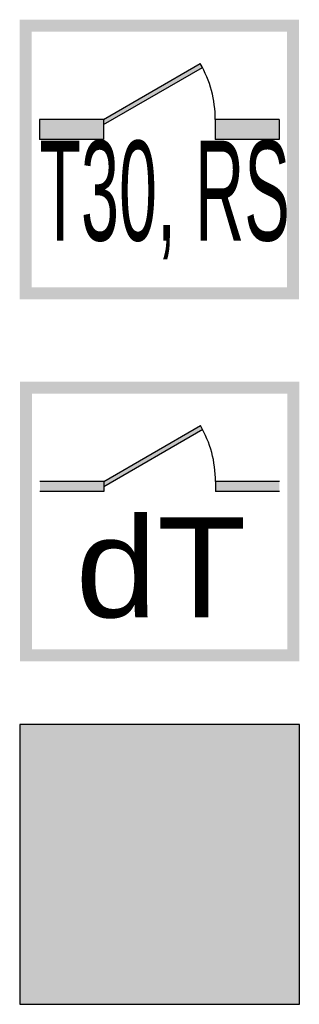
# Model space of a CAD drawing. Header units: metres. Extents: x -10.5 to 26.1, y -9 to 19.2.
# Tile 7 of 22: x -5.35286 to -5.34673, y -4.95691 to -4.93535. Entities that reach past the tile are written whole.
import ezdxf

# ---------------------------------------------------------------- set-up
doc = ezdxf.new("R2010")
doc.units = ezdxf.units.M
doc.linetypes.add('AUSGEZOGEN', pattern=[0])
doc.linetypes.add('LINIE_9', pattern=[0.0003, 0, -0.0003])
doc.layers.add('XR$4$STANDARD', color=7, linetype='Continuous', lineweight=25)
doc.styles.add('ARIAL', font='ARIAL.TTF')

msp = doc.modelspace()

# ---------------------------------------------------------------- hatches: boundary and pattern name
at = {"layer": 'XR$4$STANDARD', "linetype": 'LINIE_9', "lineweight": 140}
h = msp.add_hatch(color=1, dxfattribs=at)
h.paths.add_polyline_path([(-5.346734, -4.935351), (-5.352859, -4.935351), (-5.352859, -4.941476), (-5.346734, -4.941476)])
h.paths.add_polyline_path([(-5.352597, -4.935613), (-5.346997, -4.935613), (-5.346997, -4.941213), (-5.352597, -4.941213)], flags=16)
at = {"layer": 'XR$4$STANDARD', "linetype": 'AUSGEZOGEN', "lineweight": 140}
for points in [[(-5.351022, -4.937538), (-5.351022, -4.937649), (-5.348852, -4.936396), (-5.3489, -4.936313)], [(-5.351022, -4.937976), (-5.351022, -4.937538), (-5.352422, -4.937538), (-5.352422, -4.937976)], [(-5.347172, -4.937976), (-5.347172, -4.937538), (-5.348572, -4.937538), (-5.348572, -4.937976)], [(-5.351017, -4.945465), (-5.351017, -4.945575), (-5.348847, -4.944322), (-5.348895, -4.94424)], [(-5.351017, -4.945683), (-5.351017, -4.945465), (-5.352417, -4.945465), (-5.352417, -4.945683)], [(-5.347167, -4.945683), (-5.347167, -4.945465), (-5.348567, -4.945465), (-5.348567, -4.945683)]]:
    msp.add_hatch(color=0, dxfattribs=at).paths.add_polyline_path(points)
h = msp.add_hatch(color=1, dxfattribs=at)
h.paths.add_polyline_path([(-5.346729, -4.943277), (-5.352854, -4.943277), (-5.352854, -4.949402), (-5.346729, -4.949402)])
h.paths.add_polyline_path([(-5.352592, -4.94354), (-5.346992, -4.94354), (-5.346992, -4.94914), (-5.352592, -4.94914)], flags=16)
at = {"layer": 'XR$4$STANDARD', "linetype": 'AUSGEZOGEN', "lineweight": 25}
h = msp.add_hatch(color=7, dxfattribs=at)
h.paths.add_polyline_path([(-5.346729, -4.95079), (-5.352854, -4.95079), (-5.352854, -4.956915), (-5.346729, -4.956915)])
h.paths.add_polyline_path([(-5.346992, -4.956652), (-5.352592, -4.956652), (-5.352592, -4.951052), (-5.346992, -4.951052)], flags=16)
h = msp.add_hatch(color=1, dxfattribs=at)
h.paths.add_polyline_path([(-5.352592, -4.951052), (-5.352592, -4.956652), (-5.346992, -4.956652), (-5.346992, -4.951052)])
h.paths.add_polyline_path([(-5.348897, -4.956255), (-5.350686, -4.956255), (-5.350687, -4.95314), (-5.350682, -4.953076), (-5.350678, -4.953045), (-5.350666, -4.952982), (-5.350658, -4.952951), (-5.350644, -4.952905), (-5.350986, -4.952708), (-5.350847, -4.952468), (-5.350519, -4.952658), (-5.3505, -4.952633), (-5.350481, -4.952609), (-5.35045, -4.952574), (-5.350417, -4.95254), (-5.350371, -4.952499), (-5.350335, -4.952469), (-5.350284, -4.952433), (-5.350245, -4.952409), (-5.350204, -4.952386), (-5.350134, -4.952354), (-5.350075, -4.952332), (-5.350001, -4.952311), (-5.34994, -4.952298), (-5.349909, -4.952294), (-5.349878, -4.95229), (-5.349878, -4.952221), (-5.349944, -4.95222), (-5.349983, -4.95222), (-5.350014, -4.952219), (-5.350042, -4.952218), (-5.350066, -4.952217), (-5.350088, -4.952215), (-5.350109, -4.952214), (-5.350128, -4.952212), (-5.350146, -4.95221), (-5.350162, -4.952208), (-5.350178, -4.952206), (-5.350192, -4.952204), (-5.350206, -4.952201), (-5.350219, -4.952199), (-5.350232, -4.952196), (-5.350244, -4.952193), (-5.350255, -4.95219), (-5.350265, -4.952187), (-5.350276, -4.952184), (-5.350285, -4.952181), (-5.350294, -4.952178), (-5.350303, -4.952174), (-5.350312, -4.952171), (-5.35032, -4.952167), (-5.350327, -4.952164), (-5.350334, -4.95216), (-5.350341, -4.952156), (-5.350348, -4.952152), (-5.350355, -4.952148), (-5.350361, -4.952144), (-5.350367, -4.95214), (-5.350372, -4.952136), (-5.350378, -4.952132), (-5.350383, -4.952128), (-5.350388, -4.952123), (-5.350393, -4.952119), (-5.350398, -4.952114), (-5.350402, -4.95211), (-5.350406, -4.952105), (-5.350411, -4.9521), (-5.350415, -4.952096), (-5.350418, -4.952091), (-5.350422, -4.952086), (-5.350426, -4.95208), (-5.350429, -4.952075), (-5.350432, -4.95207), (-5.350435, -4.952064), (-5.350438, -4.952058), (-5.350441, -4.952052), (-5.350444, -4.952046), (-5.350447, -4.952039), (-5.35045, -4.952032), (-5.350452, -4.952025), (-5.350455, -4.952018), (-5.350457, -4.95201), (-5.350459, -4.952002), (-5.350461, -4.951994), (-5.350463, -4.951986), (-5.350465, -4.951977), (-5.350466, -4.951968), (-5.350468, -4.951959), (-5.350469, -4.95195), (-5.35047, -4.95194), (-5.35047, -4.95193), (-5.350471, -4.95192), (-5.350471, -4.95191), (-5.350471, -4.9519), (-5.350471, -4.951889), (-5.35047, -4.951878), (-5.35047, -4.951868), (-5.350469, -4.951857), (-5.350468, -4.951846), (-5.350466, -4.951836), (-5.350465, -4.951825), (-5.350463, -4.951814), (-5.350461, -4.951804), (-5.350458, -4.951793), (-5.350456, -4.951783), (-5.350453, -4.951772), (-5.35045, -4.951762), (-5.350447, -4.951753), (-5.350444, -4.951743), (-5.35044, -4.951733), (-5.350436, -4.951724), (-5.350433, -4.951715), (-5.350429, -4.951707), (-5.350425, -4.951698), (-5.350421, -4.95169), (-5.350416, -4.951682), (-5.350412, -4.951675), (-5.350407, -4.951667), (-5.350403, -4.95166), (-5.350398, -4.951652), (-5.350393, -4.951645), (-5.350387, -4.951638), (-5.350382, -4.951631), (-5.350376, -4.951624), (-5.35037, -4.951618), (-5.350364, -4.951611), (-5.350358, -4.951605), (-5.350352, -4.951598), (-5.350345, -4.951592), (-5.350338, -4.951586), (-5.350331, -4.95158), (-5.350324, -4.951574), (-5.350316, -4.951568), (-5.350308, -4.951562), (-5.3503, -4.951556), (-5.350292, -4.951551), (-5.350283, -4.951545), (-5.350274, -4.95154), (-5.350265, -4.951535), (-5.350256, -4.95153), (-5.350246, -4.951524), (-5.350236, -4.95152), (-5.350226, -4.951515), (-5.350215, -4.95151), (-5.350204, -4.951505), (-5.350192, -4.951501), (-5.350181, -4.951497), (-5.350168, -4.951492), (-5.350156, -4.951488), (-5.350143, -4.951484), (-5.35013, -4.951481), (-5.350116, -4.951477), (-5.350102, -4.951474), (-5.350087, -4.95147), (-5.350072, -4.951467), (-5.350056, -4.951464), (-5.35004, -4.951462), (-5.350024, -4.951459), (-5.350007, -4.951457), (-5.34999, -4.951455), (-5.349972, -4.951453), (-5.349953, -4.951452), (-5.349935, -4.95145), (-5.349915, -4.951449), (-5.349895, -4.951449), (-5.349875, -4.951448), (-5.349854, -4.951448), (-5.349833, -4.951448), (-5.349811, -4.951448), (-5.349789, -4.951449), (-5.349766, -4.95145), (-5.349745, -4.951452), (-5.349723, -4.951453), (-5.349702, -4.951455), (-5.349681, -4.951457), (-5.34966, -4.95146), (-5.34964, -4.951462), (-5.34962, -4.951465), (-5.3496, -4.951468), (-5.349581, -4.951472), (-5.349562, -4.951475), (-5.349543, -4.951479), (-5.349524, -4.951484), (-5.349506, -4.951488), (-5.349488, -4.951493), (-5.34947, -4.951497), (-5.349452, -4.951503), (-5.349435, -4.951508), (-5.349418, -4.951513), (-5.349401, -4.951519), (-5.349384, -4.951525), (-5.349368, -4.951532), (-5.349351, -4.951538), (-5.349335, -4.951545), (-5.349319, -4.951552), (-5.349304, -4.951559), (-5.349288, -4.951566), (-5.349273, -4.951574), (-5.349258, -4.951582), (-5.349243, -4.95159), (-5.349228, -4.951598), (-5.349213, -4.951606), (-5.349199, -4.951615), (-5.349185, -4.951624), (-5.34917, -4.951633), (-5.349156, -4.951643), (-5.349142, -4.951652), (-5.349128, -4.951663), (-5.349114, -4.951673), (-5.3491, -4.951684), (-5.349086, -4.951695), (-5.349072, -4.951707), (-5.349058, -4.951719), (-5.349044, -4.951731), (-5.34903, -4.951744), (-5.349016, -4.951757), (-5.349002, -4.95177), (-5.348988, -4.951784), (-5.348974, -4.951798), (-5.348961, -4.951813), (-5.348947, -4.951828), (-5.348933, -4.951843), (-5.348919, -4.951859), (-5.348905, -4.951876), (-5.348892, -4.951892), (-5.348878, -4.951909), (-5.348865, -4.951927), (-5.348851, -4.951945), (-5.348838, -4.951963), (-5.348824, -4.951981), (-5.348811, -4.952001), (-5.348798, -4.95202), (-5.348785, -4.95204), (-5.348772, -4.95206), (-5.34876, -4.952081), (-5.348747, -4.952101), (-5.348735, -4.952122), (-5.348723, -4.952143), (-5.348711, -4.952164), (-5.3487, -4.952186), (-5.348689, -4.952208), (-5.348678, -4.952229), (-5.348667, -4.952251), (-5.348657, -4.952273), (-5.348647, -4.952296), (-5.348637, -4.952318), (-5.348627, -4.952341), (-5.348618, -4.952363), (-5.348609, -4.952386), (-5.3486, -4.952409), (-5.348592, -4.952432), (-5.348584, -4.952456), (-5.348576, -4.952479), (-5.348568, -4.952503), (-5.348561, -4.952526), (-5.348554, -4.95255), (-5.348547, -4.952574), (-5.348541, -4.952598), (-5.348535, -4.952622), (-5.348529, -4.952647), (-5.348524, -4.952671), (-5.348518, -4.952695), (-5.348513, -4.95272), (-5.348509, -4.952744), (-5.348504, -4.952769), (-5.3485, -4.952794), (-5.348497, -4.952819), (-5.348493, -4.952843), (-5.34849, -4.952868), (-5.348487, -4.952894), (-5.348485, -4.952919), (-5.348483, -4.952944), (-5.348481, -4.95297), (-5.348479, -4.952996), (-5.348478, -4.953022), (-5.348477, -4.953049), (-5.348476, -4.953076), (-5.348476, -4.953102), (-5.348476, -4.95313), (-5.348476, -4.953157), (-5.348477, -4.953185), (-5.348478, -4.953212), (-5.348479, -4.953241), (-5.34848, -4.953269), (-5.348482, -4.953298), (-5.348485, -4.953326), (-5.348487, -4.953355), (-5.34849, -4.953385), (-5.348493, -4.953414), (-5.348497, -4.953444), (-5.348501, -4.953474), (-5.348506, -4.953505), (-5.34851, -4.953535), (-5.348515, -4.953566), (-5.348521, -4.953597), (-5.348527, -4.953629), (-5.348533, -4.95366), (-5.34854, -4.953692), (-5.348547, -4.953724), (-5.348554, -4.953757), (-5.348562, -4.953789), (-5.34857, -4.953821), (-5.348579, -4.953853), (-5.348588, -4.953886), (-5.348597, -4.953918), (-5.348606, -4.95395), (-5.348616, -4.953982), (-5.348626, -4.954014), (-5.348637, -4.954046), (-5.348648, -4.954079), (-5.348659, -4.954111), (-5.34867, -4.954143), (-5.348682, -4.954175), (-5.348694, -4.954207), (-5.348707, -4.954238), (-5.34872, -4.95427), (-5.348733, -4.954302), (-5.348747, -4.954334), (-5.348761, -4.954366), (-5.348775, -4.954397), (-5.34879, -4.954429), (-5.348805, -4.954461), (-5.348821, -4.954493), (-5.348837, -4.954526), (-5.348853, -4.954559), (-5.34887, -4.954591), (-5.348888, -4.954624), (-5.348897, -4.954641)], flags=16)
at = {"layer": 'XR$4$STANDARD', "linetype": 'LINIE_9', "lineweight": 25}
h = msp.add_hatch(color=7, dxfattribs=at)
h.paths.add_polyline_path([(-5.349878, -4.95229), (-5.349894, -4.952292), (-5.349909, -4.952294), (-5.349924, -4.952296), (-5.34994, -4.952298), (-5.349955, -4.952301), (-5.34997, -4.952304), (-5.349985, -4.952307), (-5.350001, -4.952311), (-5.350016, -4.952314), (-5.350031, -4.952318), (-5.350046, -4.952323), (-5.35006, -4.952327), (-5.350075, -4.952332), (-5.35009, -4.952337), (-5.350105, -4.952342), (-5.350119, -4.952348), (-5.350134, -4.952354), (-5.350148, -4.95236), (-5.350162, -4.952366), (-5.350176, -4.952373), (-5.35019, -4.952379), (-5.350204, -4.952386), (-5.350218, -4.952394), (-5.350231, -4.952401), (-5.350245, -4.952409), (-5.350258, -4.952417), (-5.350271, -4.952425), (-5.350284, -4.952433), (-5.350297, -4.952442), (-5.35031, -4.952451), (-5.350323, -4.95246), (-5.350335, -4.952469), (-5.350347, -4.952479), (-5.35036, -4.952489), (-5.350371, -4.952499), (-5.350383, -4.952509), (-5.350395, -4.952519), (-5.350406, -4.95253), (-5.350417, -4.95254), (-5.350428, -4.952551), (-5.350439, -4.952562), (-5.35045, -4.952574), (-5.35046, -4.952585), (-5.350471, -4.952597), (-5.350481, -4.952609), (-5.350491, -4.952621), (-5.3505, -4.952633), (-5.35051, -4.952645), (-5.350519, -4.952658), (-5.350847, -4.952468), (-5.350986, -4.952708), (-5.350644, -4.952905), (-5.350649, -4.95292), (-5.350654, -4.952935), (-5.350658, -4.952951), (-5.350662, -4.952966), (-5.350666, -4.952982), (-5.350669, -4.952997), (-5.350672, -4.953013), (-5.350675, -4.953029), (-5.350678, -4.953045), (-5.35068, -4.95306), (-5.350682, -4.953076), (-5.350684, -4.953092), (-5.350685, -4.953108), (-5.350686, -4.953124), (-5.350687, -4.95314), (-5.350688, -4.953156), (-5.350688, -4.953172), (-5.350688, -4.953188), (-5.350688, -4.953204), (-5.350688, -4.95322), (-5.350687, -4.953236), (-5.350686, -4.956255), (-5.348897, -4.956255), (-5.348897, -4.954641), (-5.348888, -4.954624), (-5.34887, -4.954591), (-5.348853, -4.954559), (-5.348837, -4.954526), (-5.348821, -4.954493), (-5.348805, -4.954461), (-5.34879, -4.954429), (-5.348775, -4.954397), (-5.348761, -4.954366), (-5.348747, -4.954334), (-5.348733, -4.954302), (-5.34872, -4.95427), (-5.348707, -4.954238), (-5.348694, -4.954207), (-5.348682, -4.954175), (-5.34867, -4.954143), (-5.348659, -4.954111), (-5.348648, -4.954079), (-5.348637, -4.954046), (-5.348626, -4.954014), (-5.348616, -4.953982), (-5.348606, -4.95395), (-5.348597, -4.953918), (-5.348588, -4.953886), (-5.348579, -4.953853), (-5.34857, -4.953821), (-5.348562, -4.953789), (-5.348554, -4.953757), (-5.348547, -4.953724), (-5.34854, -4.953692), (-5.348533, -4.95366), (-5.348527, -4.953629), (-5.348521, -4.953597), (-5.348515, -4.953566), (-5.34851, -4.953535), (-5.348506, -4.953505), (-5.348501, -4.953474), (-5.348497, -4.953444), (-5.348493, -4.953414), (-5.34849, -4.953385), (-5.348487, -4.953355), (-5.348485, -4.953326), (-5.348482, -4.953298), (-5.34848, -4.953269), (-5.348479, -4.953241), (-5.348478, -4.953212), (-5.348477, -4.953185), (-5.348476, -4.953157), (-5.348476, -4.95313), (-5.348476, -4.953102), (-5.348476, -4.953076), (-5.348477, -4.953049), (-5.348478, -4.953022), (-5.348479, -4.952996), (-5.348481, -4.95297), (-5.348483, -4.952944), (-5.348485, -4.952919), (-5.348487, -4.952894), (-5.34849, -4.952868), (-5.348493, -4.952843), (-5.348497, -4.952819), (-5.3485, -4.952794), (-5.348504, -4.952769), (-5.348509, -4.952744), (-5.348513, -4.95272), (-5.348518, -4.952695), (-5.348524, -4.952671), (-5.348529, -4.952647), (-5.348535, -4.952622), (-5.348541, -4.952598), (-5.348547, -4.952574), (-5.348554, -4.95255), (-5.348561, -4.952526), (-5.348568, -4.952503), (-5.348576, -4.952479), (-5.348584, -4.952456), (-5.348592, -4.952432), (-5.3486, -4.952409), (-5.348609, -4.952386), (-5.348618, -4.952363), (-5.348627, -4.952341), (-5.348637, -4.952318), (-5.348647, -4.952296), (-5.348657, -4.952273), (-5.348667, -4.952251), (-5.348678, -4.952229), (-5.348689, -4.952208), (-5.3487, -4.952186), (-5.348711, -4.952164), (-5.348723, -4.952143), (-5.348735, -4.952122), (-5.348747, -4.952101), (-5.34876, -4.952081), (-5.348772, -4.95206), (-5.348785, -4.95204), (-5.348798, -4.95202), (-5.348811, -4.952001), (-5.348824, -4.951981), (-5.348838, -4.951963), (-5.348851, -4.951945), (-5.348865, -4.951927), (-5.348878, -4.951909), (-5.348892, -4.951892), (-5.348905, -4.951876), (-5.348919, -4.951859), (-5.348933, -4.951843), (-5.348947, -4.951828), (-5.348961, -4.951813), (-5.348974, -4.951798), (-5.348988, -4.951784), (-5.349002, -4.95177), (-5.349016, -4.951757), (-5.34903, -4.951744), (-5.349044, -4.951731), (-5.349058, -4.951719), (-5.349072, -4.951707), (-5.349086, -4.951695), (-5.3491, -4.951684), (-5.349114, -4.951673), (-5.349128, -4.951663), (-5.349142, -4.951652), (-5.349156, -4.951643), (-5.34917, -4.951633), (-5.349185, -4.951624), (-5.349199, -4.951615), (-5.349213, -4.951606), (-5.349228, -4.951598), (-5.349243, -4.95159), (-5.349258, -4.951582), (-5.349273, -4.951574), (-5.349288, -4.951566), (-5.349304, -4.951559), (-5.349319, -4.951552), (-5.349335, -4.951545), (-5.349351, -4.951538), (-5.349368, -4.951532), (-5.349384, -4.951525), (-5.349401, -4.951519), (-5.349418, -4.951513), (-5.349435, -4.951508), (-5.349452, -4.951503), (-5.34947, -4.951497), (-5.349488, -4.951493), (-5.349506, -4.951488), (-5.349524, -4.951484), (-5.349543, -4.951479), (-5.349562, -4.951475), (-5.349581, -4.951472), (-5.3496, -4.951468), (-5.34962, -4.951465), (-5.34964, -4.951462), (-5.34966, -4.95146), (-5.349681, -4.951457), (-5.349702, -4.951455), (-5.349723, -4.951453), (-5.349745, -4.951452), (-5.349766, -4.95145), (-5.349789, -4.951449), (-5.349811, -4.951448), (-5.349833, -4.951448), (-5.349854, -4.951448), (-5.349875, -4.951448), (-5.349895, -4.951449), (-5.349915, -4.951449), (-5.349935, -4.95145), (-5.349953, -4.951452), (-5.349972, -4.951453), (-5.34999, -4.951455), (-5.350007, -4.951457), (-5.350024, -4.951459), (-5.35004, -4.951462), (-5.350056, -4.951464), (-5.350072, -4.951467), (-5.350087, -4.95147), (-5.350102, -4.951474), (-5.350116, -4.951477), (-5.35013, -4.951481), (-5.350143, -4.951484), (-5.350156, -4.951488), (-5.350168, -4.951492), (-5.350181, -4.951497), (-5.350192, -4.951501), (-5.350204, -4.951505), (-5.350215, -4.95151), (-5.350226, -4.951515), (-5.350236, -4.95152), (-5.350246, -4.951524), (-5.350256, -4.95153), (-5.350265, -4.951535), (-5.350274, -4.95154), (-5.350283, -4.951545), (-5.350292, -4.951551), (-5.3503, -4.951556), (-5.350308, -4.951562), (-5.350316, -4.951568), (-5.350324, -4.951574), (-5.350331, -4.95158), (-5.350338, -4.951586), (-5.350345, -4.951592), (-5.350352, -4.951598), (-5.350358, -4.951605), (-5.350364, -4.951611), (-5.35037, -4.951618), (-5.350376, -4.951624), (-5.350382, -4.951631), (-5.350387, -4.951638), (-5.350393, -4.951645), (-5.350398, -4.951652), (-5.350403, -4.95166), (-5.350407, -4.951667), (-5.350412, -4.951675), (-5.350416, -4.951682), (-5.350421, -4.95169), (-5.350425, -4.951698), (-5.350429, -4.951707), (-5.350433, -4.951715), (-5.350436, -4.951724), (-5.35044, -4.951733), (-5.350444, -4.951743), (-5.350447, -4.951753), (-5.35045, -4.951762), (-5.350453, -4.951772), (-5.350456, -4.951783), (-5.350458, -4.951793), (-5.350461, -4.951804), (-5.350463, -4.951814), (-5.350465, -4.951825), (-5.350466, -4.951836), (-5.350468, -4.951846), (-5.350469, -4.951857), (-5.35047, -4.951868), (-5.35047, -4.951878), (-5.350471, -4.951889), (-5.350471, -4.9519), (-5.350471, -4.95191), (-5.350471, -4.95192), (-5.35047, -4.95193), (-5.35047, -4.95194), (-5.350469, -4.95195), (-5.350468, -4.951959), (-5.350466, -4.951968), (-5.350465, -4.951977), (-5.350463, -4.951986), (-5.350461, -4.951994), (-5.350459, -4.952002), (-5.350457, -4.95201), (-5.350455, -4.952018), (-5.350452, -4.952025), (-5.35045, -4.952032), (-5.350447, -4.952039), (-5.350444, -4.952046), (-5.350441, -4.952052), (-5.350438, -4.952058), (-5.350435, -4.952064), (-5.350432, -4.95207), (-5.350429, -4.952075), (-5.350426, -4.95208), (-5.350422, -4.952086), (-5.350418, -4.952091), (-5.350415, -4.952096), (-5.350411, -4.9521), (-5.350406, -4.952105), (-5.350402, -4.95211), (-5.350398, -4.952114), (-5.350393, -4.952119), (-5.350388, -4.952123), (-5.350383, -4.952128), (-5.350378, -4.952132), (-5.350372, -4.952136), (-5.350367, -4.95214), (-5.350361, -4.952144), (-5.350355, -4.952148), (-5.350348, -4.952152), (-5.350341, -4.952156), (-5.350334, -4.95216), (-5.350327, -4.952164), (-5.35032, -4.952167), (-5.350312, -4.952171), (-5.350303, -4.952174), (-5.350294, -4.952178), (-5.350285, -4.952181), (-5.350276, -4.952184), (-5.350265, -4.952187), (-5.350255, -4.95219), (-5.350244, -4.952193), (-5.350232, -4.952196), (-5.350219, -4.952199), (-5.350206, -4.952201), (-5.350192, -4.952204), (-5.350178, -4.952206), (-5.350162, -4.952208), (-5.350146, -4.95221), (-5.350128, -4.952212), (-5.350109, -4.952214), (-5.350088, -4.952215), (-5.350066, -4.952217), (-5.350042, -4.952218), (-5.350014, -4.952219), (-5.349983, -4.95222), (-5.349944, -4.95222), (-5.349878, -4.952221)])
h.paths.add_polyline_path([(-5.349095, -4.955796), (-5.350486, -4.955796), (-5.350486, -4.955691), (-5.349095, -4.955691)], flags=16)
h.paths.add_polyline_path([(-5.349103, -4.954726), (-5.349111, -4.954739), (-5.34912, -4.954753), (-5.349128, -4.954767), (-5.349136, -4.954781), (-5.349145, -4.954795), (-5.349154, -4.954808), (-5.349162, -4.954822), (-5.349171, -4.954836), (-5.34918, -4.95485), (-5.349189, -4.954864), (-5.349198, -4.954878), (-5.349207, -4.954892), (-5.349216, -4.954906), (-5.349225, -4.954919), (-5.349235, -4.954933), (-5.349244, -4.954947), (-5.349253, -4.954961), (-5.349263, -4.954975), (-5.349273, -4.95499), (-5.349283, -4.955004), (-5.349293, -4.955019), (-5.349304, -4.955034), (-5.349315, -4.955049), (-5.349326, -4.955065), (-5.349337, -4.955081), (-5.349349, -4.955097), (-5.349361, -4.955114), (-5.349373, -4.955131), (-5.349386, -4.955148), (-5.349399, -4.955166), (-5.349413, -4.955185), (-5.349428, -4.955204), (-5.349443, -4.955225), (-5.349459, -4.955246), (-5.349477, -4.955269), (-5.349496, -4.955294), (-5.349517, -4.955322), (-5.349542, -4.955355), (-5.349577, -4.9554), (-5.349581, -4.955406), (-5.349483, -4.955504), (-5.349446, -4.955456), (-5.349423, -4.955426), (-5.349404, -4.955401), (-5.349387, -4.955379), (-5.349372, -4.955359), (-5.349357, -4.95534), (-5.349344, -4.955322), (-5.349331, -4.955305), (-5.349319, -4.955288), (-5.349307, -4.955273), (-5.349295, -4.955257), (-5.349284, -4.955242), (-5.349274, -4.955228), (-5.349263, -4.955214), (-5.349253, -4.9552), (-5.349243, -4.955186), (-5.349233, -4.955172), (-5.349223, -4.955158), (-5.349214, -4.955145), (-5.349204, -4.955131), (-5.349194, -4.955117), (-5.349185, -4.955104), (-5.349175, -4.95509), (-5.349166, -4.955077), (-5.349157, -4.955063), (-5.349148, -4.95505), (-5.349139, -4.955036), (-5.34913, -4.955023), (-5.349121, -4.95501), (-5.349112, -4.954997), (-5.349104, -4.954984), (-5.349095, -4.954971), (-5.349095, -4.955552), (-5.350486, -4.955552), (-5.350486, -4.953115), (-5.350484, -4.953103), (-5.350483, -4.95309), (-5.350481, -4.953078), (-5.350479, -4.953066), (-5.350477, -4.953054), (-5.350475, -4.953042), (-5.350472, -4.95303), (-5.350469, -4.953019), (-5.350467, -4.953007), (-5.350463, -4.952995), (-5.35046, -4.952983), (-5.350456, -4.952972), (-5.350453, -4.95296), (-5.350449, -4.952948), (-5.350444, -4.952937), (-5.35044, -4.952926), (-5.350435, -4.952914), (-5.350431, -4.952903), (-5.350426, -4.952892), (-5.35042, -4.952881), (-5.350415, -4.95287), (-5.35041, -4.952859), (-5.350404, -4.952848), (-5.350398, -4.952838), (-5.350392, -4.952827), (-5.350385, -4.952817), (-5.350379, -4.952806), (-5.350372, -4.952796), (-5.350365, -4.952786), (-5.350358, -4.952776), (-5.350351, -4.952766), (-5.350344, -4.952757), (-5.350336, -4.952747), (-5.350329, -4.952738), (-5.350321, -4.952728), (-5.350313, -4.952719), (-5.350305, -4.95271), (-5.350296, -4.952701), (-5.350288, -4.952692), (-5.350279, -4.952684), (-5.35027, -4.952675), (-5.350261, -4.952667), (-5.350252, -4.952659), (-5.350243, -4.952651), (-5.350234, -4.952643), (-5.350224, -4.952635), (-5.350214, -4.952628), (-5.350205, -4.952621), (-5.350195, -4.952614), (-5.350185, -4.952607), (-5.350175, -4.9526), (-5.350164, -4.952593), (-5.350154, -4.952587), (-5.350144, -4.952581), (-5.350133, -4.952574), (-5.350122, -4.952569), (-5.350112, -4.952563), (-5.350101, -4.952557), (-5.35009, -4.952552), (-5.350079, -4.952547), (-5.350067, -4.952542), (-5.350056, -4.952537), (-5.350045, -4.952533), (-5.350033, -4.952529), (-5.350022, -4.952524), (-5.35001, -4.95252), (-5.349999, -4.952517), (-5.349987, -4.952513), (-5.349975, -4.95251), (-5.349964, -4.952507), (-5.349952, -4.952504), (-5.34994, -4.952501), (-5.349928, -4.952499), (-5.349916, -4.952496), (-5.349904, -4.952494), (-5.349892, -4.952493), (-5.34988, -4.952491), (-5.349868, -4.95249), (-5.349856, -4.952488), (-5.349843, -4.952487), (-5.349831, -4.952486), (-5.349819, -4.952486), (-5.349807, -4.952486), (-5.349795, -4.952485), (-5.349782, -4.952485), (-5.34977, -4.952486), (-5.349758, -4.952486), (-5.349746, -4.952487), (-5.349734, -4.952488), (-5.349722, -4.952489), (-5.349709, -4.95249), (-5.349697, -4.952492), (-5.349685, -4.952494), (-5.349673, -4.952496), (-5.349661, -4.952498), (-5.349649, -4.9525), (-5.349637, -4.952503), (-5.349626, -4.952506), (-5.349614, -4.952509), (-5.349602, -4.952512), (-5.34959, -4.952515), (-5.349579, -4.952519), (-5.349567, -4.952523), (-5.349556, -4.952527), (-5.349544, -4.952531), (-5.349533, -4.952535), (-5.349521, -4.95254), (-5.34951, -4.952545), (-5.349499, -4.95255), (-5.349488, -4.952555), (-5.349477, -4.952561), (-5.349466, -4.952566), (-5.349456, -4.952572), (-5.349445, -4.952578), (-5.349434, -4.952584), (-5.349424, -4.95259), (-5.349414, -4.952597), (-5.349404, -4.952604), (-5.349394, -4.952611), (-5.349384, -4.952618), (-5.349374, -4.952625), (-5.349364, -4.952632), (-5.349355, -4.95264), (-5.349345, -4.952648), (-5.349336, -4.952655), (-5.349327, -4.952663), (-5.349318, -4.952672), (-5.349309, -4.95268), (-5.3493, -4.952689), (-5.349291, -4.952697), (-5.349283, -4.952706), (-5.349275, -4.952715), (-5.349267, -4.952724), (-5.349259, -4.952733), (-5.349251, -4.952743), (-5.349243, -4.952752), (-5.349236, -4.952762), (-5.349229, -4.952772), (-5.349222, -4.952782), (-5.349215, -4.952792), (-5.349208, -4.952802), (-5.349201, -4.952812), (-5.349195, -4.952823), (-5.349189, -4.952833), (-5.349183, -4.952844), (-5.349177, -4.952854), (-5.349171, -4.952865), (-5.349166, -4.952876), (-5.349161, -4.952887), (-5.349156, -4.952898), (-5.349151, -4.952909), (-5.349146, -4.952921), (-5.349141, -4.952932), (-5.349137, -4.952943), (-5.349133, -4.952955), (-5.349129, -4.952967), (-5.349126, -4.952978), (-5.349122, -4.95299), (-5.349119, -4.953002), (-5.349116, -4.953013), (-5.349113, -4.953025), (-5.34911, -4.953037), (-5.349108, -4.953049), (-5.349106, -4.953061), (-5.349104, -4.953073), (-5.349102, -4.953085), (-5.3491, -4.953097), (-5.349099, -4.953109), (-5.349098, -4.953122), (-5.349097, -4.953134), (-5.349096, -4.953146), (-5.349095, -4.953158), (-5.349095, -4.95317), (-5.349095, -4.953182), (-5.349095, -4.954712)], flags=16)
h.paths.add_polyline_path([(-5.349878, -4.952002), (-5.349878, -4.952084), (-5.349932, -4.952084), (-5.349965, -4.952083), (-5.349992, -4.952083), (-5.350016, -4.952082), (-5.350037, -4.952081), (-5.350057, -4.95208), (-5.350076, -4.952079), (-5.350094, -4.952078), (-5.350111, -4.952076), (-5.350127, -4.952074), (-5.350143, -4.952072), (-5.350157, -4.95207), (-5.35017, -4.952068), (-5.350181, -4.952066), (-5.350191, -4.952064), (-5.350201, -4.952062), (-5.35021, -4.95206), (-5.350219, -4.952058), (-5.350227, -4.952056), (-5.350234, -4.952053), (-5.350242, -4.952051), (-5.350249, -4.952048), (-5.350255, -4.952046), (-5.35026, -4.952043), (-5.350265, -4.952041), (-5.35027, -4.952039), (-5.350274, -4.952037), (-5.350278, -4.952034), (-5.350282, -4.952032), (-5.350286, -4.95203), (-5.350289, -4.952027), (-5.350292, -4.952025), (-5.350295, -4.952023), (-5.350297, -4.95202), (-5.3503, -4.952018), (-5.350302, -4.952016), (-5.350304, -4.952014), (-5.350306, -4.952012), (-5.350307, -4.95201), (-5.350309, -4.952008), (-5.350311, -4.952005), (-5.350312, -4.952003), (-5.350314, -4.952), (-5.350316, -4.951997), (-5.350317, -4.951994), (-5.350319, -4.95199), (-5.35032, -4.951987), (-5.350322, -4.951982), (-5.350323, -4.951978), (-5.350325, -4.951974), (-5.350326, -4.951969), (-5.350327, -4.951964), (-5.350329, -4.951959), (-5.35033, -4.951953), (-5.350331, -4.951947), (-5.350332, -4.95194), (-5.350332, -4.951933), (-5.350333, -4.951926), (-5.350333, -4.951919), (-5.350334, -4.951911), (-5.350334, -4.951903), (-5.350334, -4.951896), (-5.350333, -4.951888), (-5.350333, -4.95188), (-5.350332, -4.951872), (-5.350331, -4.951863), (-5.35033, -4.951855), (-5.350329, -4.951847), (-5.350328, -4.951839), (-5.350326, -4.951831), (-5.350324, -4.951823), (-5.350323, -4.951816), (-5.350321, -4.951808), (-5.350318, -4.951801), (-5.350316, -4.951793), (-5.350313, -4.951786), (-5.350311, -4.951779), (-5.350308, -4.951773), (-5.350305, -4.951767), (-5.350303, -4.951761), (-5.3503, -4.951755), (-5.350297, -4.951749), (-5.350294, -4.951744), (-5.35029, -4.951739), (-5.350287, -4.951734), (-5.350284, -4.951729), (-5.350281, -4.951724), (-5.350277, -4.95172), (-5.350273, -4.951715), (-5.350269, -4.95171), (-5.350265, -4.951706), (-5.350261, -4.951701), (-5.350256, -4.951697), (-5.350251, -4.951692), (-5.350247, -4.951688), (-5.350242, -4.951684), (-5.350236, -4.95168), (-5.350231, -4.951675), (-5.350225, -4.951671), (-5.350219, -4.951667), (-5.350213, -4.951663), (-5.350206, -4.951659), (-5.350199, -4.951655), (-5.350192, -4.951651), (-5.350185, -4.951647), (-5.350177, -4.951643), (-5.350169, -4.95164), (-5.350161, -4.951636), (-5.350152, -4.951632), (-5.350143, -4.951629), (-5.350134, -4.951626), (-5.350124, -4.951622), (-5.350114, -4.951619), (-5.350103, -4.951616), (-5.350092, -4.951613), (-5.350081, -4.95161), (-5.350069, -4.951607), (-5.350057, -4.951604), (-5.350044, -4.951602), (-5.350031, -4.951599), (-5.350018, -4.951597), (-5.350004, -4.951595), (-5.349989, -4.951593), (-5.349974, -4.951591), (-5.349959, -4.95159), (-5.349942, -4.951588), (-5.349926, -4.951587), (-5.349909, -4.951586), (-5.349892, -4.951586), (-5.349875, -4.951585), (-5.349857, -4.951585), (-5.349839, -4.951585), (-5.349821, -4.951585), (-5.349802, -4.951586), (-5.349782, -4.951587), (-5.349763, -4.951588), (-5.349743, -4.951589), (-5.349724, -4.951591), (-5.349706, -4.951593), (-5.349687, -4.951595), (-5.349669, -4.951597), (-5.349652, -4.951599), (-5.349635, -4.951602), (-5.349618, -4.951605), (-5.349601, -4.951608), (-5.349584, -4.951611), (-5.349568, -4.951614), (-5.349552, -4.951618), (-5.349537, -4.951622), (-5.349521, -4.951626), (-5.349506, -4.95163), (-5.349491, -4.951634), (-5.349476, -4.951639), (-5.349461, -4.951644), (-5.349447, -4.951649), (-5.349432, -4.951654), (-5.349418, -4.951659), (-5.349404, -4.951665), (-5.34939, -4.95167), (-5.349377, -4.951676), (-5.349363, -4.951682), (-5.34935, -4.951689), (-5.349337, -4.951695), (-5.349324, -4.951702), (-5.349312, -4.951708), (-5.349299, -4.951715), (-5.349287, -4.951722), (-5.349275, -4.95173), (-5.349262, -4.951737), (-5.34925, -4.951745), (-5.349238, -4.951753), (-5.349226, -4.951761), (-5.349214, -4.95177), (-5.349202, -4.951779), (-5.34919, -4.951788), (-5.349178, -4.951798), (-5.349166, -4.951807), (-5.349154, -4.951817), (-5.349142, -4.951828), (-5.34913, -4.951838), (-5.349118, -4.951849), (-5.349106, -4.951861), (-5.349094, -4.951873), (-5.349082, -4.951885), (-5.34907, -4.951897), (-5.349058, -4.95191), (-5.349046, -4.951923), (-5.349034, -4.951936), (-5.349022, -4.95195), (-5.34901, -4.951965), (-5.348998, -4.951979), (-5.348986, -4.951994), (-5.348974, -4.95201), (-5.348962, -4.952025), (-5.34895, -4.952041), (-5.348939, -4.952057), (-5.348927, -4.952074), (-5.348916, -4.952091), (-5.348904, -4.952108), (-5.348893, -4.952126), (-5.348881, -4.952144), (-5.34887, -4.952162), (-5.34886, -4.952181), (-5.348849, -4.952199), (-5.348839, -4.952218), (-5.348828, -4.952237), (-5.348818, -4.952256), (-5.348809, -4.952275), (-5.348799, -4.952294), (-5.34879, -4.952313), (-5.348781, -4.952333), (-5.348772, -4.952353), (-5.348763, -4.952372), (-5.348755, -4.952392), (-5.348746, -4.952412), (-5.348738, -4.952433), (-5.348731, -4.952453), (-5.348723, -4.952473), (-5.348716, -4.952494), (-5.348709, -4.952515), (-5.348702, -4.952536), (-5.348695, -4.952556), (-5.348689, -4.952577), (-5.348683, -4.952599), (-5.348677, -4.95262), (-5.348672, -4.952641), (-5.348666, -4.952662), (-5.348661, -4.952684), (-5.348656, -4.952705), (-5.348652, -4.952727), (-5.348648, -4.952748), (-5.348644, -4.95277), (-5.34864, -4.952792), (-5.348636, -4.952813), (-5.348633, -4.952835), (-5.34863, -4.952857), (-5.348627, -4.95288), (-5.348625, -4.952902), (-5.348622, -4.952925), (-5.34862, -4.952947), (-5.348618, -4.95297), (-5.348617, -4.952993), (-5.348616, -4.953016), (-5.348615, -4.95304), (-5.348614, -4.953063), (-5.348613, -4.953087), (-5.348613, -4.953111), (-5.348613, -4.953135), (-5.348613, -4.953159), (-5.348614, -4.953184), (-5.348615, -4.953208), (-5.348616, -4.953233), (-5.348617, -4.953259), (-5.348619, -4.953284), (-5.348621, -4.95331), (-5.348623, -4.953336), (-5.348626, -4.953362), (-5.348629, -4.953388), (-5.348632, -4.953415), (-5.348635, -4.953441), (-5.348639, -4.953468), (-5.348643, -4.953496), (-5.348647, -4.953523), (-5.348652, -4.953551), (-5.348657, -4.953578), (-5.348662, -4.953607), (-5.348668, -4.953635), (-5.348674, -4.953663), (-5.34868, -4.953692), (-5.348687, -4.953721), (-5.348694, -4.95375), (-5.348701, -4.953779), (-5.348709, -4.953808), (-5.348717, -4.953837), (-5.348725, -4.953867), (-5.348733, -4.953896), (-5.348742, -4.953925), (-5.348751, -4.953955), (-5.34876, -4.953984), (-5.34877, -4.954012), (-5.34878, -4.954041), (-5.348789, -4.954069), (-5.3488, -4.954097), (-5.34881, -4.954125), (-5.348821, -4.954153), (-5.348832, -4.954181), (-5.348843, -4.954209), (-5.348855, -4.954237), (-5.348867, -4.954266), (-5.348879, -4.954295), (-5.348893, -4.954325), (-5.348897, -4.954334), (-5.348898, -4.953119), (-5.348899, -4.953104), (-5.348901, -4.953088), (-5.348902, -4.953073), (-5.348904, -4.953057), (-5.348907, -4.953042), (-5.348909, -4.953026), (-5.348912, -4.953011), (-5.348915, -4.952995), (-5.348919, -4.95298), (-5.348923, -4.952965), (-5.348926, -4.95295), (-5.348931, -4.952934), (-5.348935, -4.952919), (-5.34894, -4.952904), (-5.348945, -4.95289), (-5.34895, -4.952875), (-5.348956, -4.95286), (-5.348961, -4.952846), (-5.348967, -4.952831), (-5.348974, -4.952817), (-5.34898, -4.952802), (-5.348987, -4.952788), (-5.348994, -4.952774), (-5.349001, -4.95276), (-5.349009, -4.952747), (-5.349016, -4.952733), (-5.349024, -4.952719), (-5.349033, -4.952706), (-5.349041, -4.952693), (-5.34905, -4.95268), (-5.349059, -4.952667), (-5.349068, -4.952654), (-5.349077, -4.952642), (-5.349087, -4.952629), (-5.349097, -4.952617), (-5.349107, -4.952605), (-5.349117, -4.952593), (-5.349127, -4.952581), (-5.349138, -4.95257), (-5.349149, -4.952558), (-5.34916, -4.952547), (-5.349171, -4.952536), (-5.349182, -4.952525), (-5.349194, -4.952515), (-5.349206, -4.952505), (-5.349218, -4.952494), (-5.34923, -4.952484), (-5.349242, -4.952475), (-5.349254, -4.952465), (-5.349267, -4.952456), (-5.34928, -4.952447), (-5.349293, -4.952438), (-5.349306, -4.952429), (-5.349319, -4.952421), (-5.349333, -4.952413), (-5.349346, -4.952405), (-5.34936, -4.952397), (-5.349374, -4.95239), (-5.349388, -4.952383), (-5.349402, -4.952376), (-5.349416, -4.952369), (-5.34943, -4.952362), (-5.349444, -4.952356), (-5.349459, -4.95235), (-5.349474, -4.952345), (-5.349488, -4.952339), (-5.349503, -4.952334), (-5.349518, -4.952329), (-5.349533, -4.952324), (-5.349548, -4.95232), (-5.349563, -4.952316), (-5.349578, -4.952312), (-5.349594, -4.952308), (-5.349609, -4.952305), (-5.349624, -4.952302), (-5.34964, -4.952299), (-5.349655, -4.952297), (-5.349671, -4.952294), (-5.349686, -4.952292), (-5.349686, -4.952014), (-5.349438, -4.952014), (-5.349438, -4.951817), (-5.350108, -4.951817), (-5.350108, -4.952002)], flags=16)
for color, points in [(1, [(-5.349878, -4.952084), (-5.349878, -4.952002), (-5.350108, -4.952002), (-5.350108, -4.951817), (-5.349438, -4.951817), (-5.349438, -4.952014), (-5.349686, -4.952014), (-5.349686, -4.952292), (-5.349671, -4.952294), (-5.349655, -4.952297), (-5.34964, -4.952299), (-5.349624, -4.952302), (-5.349609, -4.952305), (-5.349594, -4.952308), (-5.349578, -4.952312), (-5.349563, -4.952316), (-5.349548, -4.95232), (-5.349533, -4.952324), (-5.349518, -4.952329), (-5.349503, -4.952334), (-5.349488, -4.952339), (-5.349474, -4.952345), (-5.349459, -4.95235), (-5.349444, -4.952356), (-5.34943, -4.952362), (-5.349416, -4.952369), (-5.349402, -4.952376), (-5.349388, -4.952383), (-5.349374, -4.95239), (-5.34936, -4.952397), (-5.349346, -4.952405), (-5.349333, -4.952413), (-5.349319, -4.952421), (-5.349306, -4.952429), (-5.349293, -4.952438), (-5.34928, -4.952447), (-5.349267, -4.952456), (-5.349254, -4.952465), (-5.349242, -4.952475), (-5.34923, -4.952484), (-5.349218, -4.952494), (-5.349206, -4.952505), (-5.349194, -4.952515), (-5.349182, -4.952525), (-5.349171, -4.952536), (-5.34916, -4.952547), (-5.349149, -4.952558), (-5.349138, -4.95257), (-5.349127, -4.952581), (-5.349117, -4.952593), (-5.349107, -4.952605), (-5.349097, -4.952617), (-5.349087, -4.952629), (-5.349077, -4.952642), (-5.349068, -4.952654), (-5.349059, -4.952667), (-5.34905, -4.95268), (-5.349041, -4.952693), (-5.349033, -4.952706), (-5.349024, -4.952719), (-5.349016, -4.952733), (-5.349009, -4.952747), (-5.349001, -4.95276), (-5.348994, -4.952774), (-5.348987, -4.952788), (-5.34898, -4.952802), (-5.348974, -4.952817), (-5.348967, -4.952831), (-5.348961, -4.952846), (-5.348956, -4.95286), (-5.34895, -4.952875), (-5.348945, -4.95289), (-5.34894, -4.952904), (-5.348935, -4.952919), (-5.348931, -4.952934), (-5.348926, -4.95295), (-5.348923, -4.952965), (-5.348919, -4.95298), (-5.348915, -4.952995), (-5.348912, -4.953011), (-5.348909, -4.953026), (-5.348907, -4.953042), (-5.348904, -4.953057), (-5.348902, -4.953073), (-5.348901, -4.953088), (-5.348899, -4.953104), (-5.348898, -4.953119), (-5.348897, -4.953135), (-5.348897, -4.954334), (-5.348893, -4.954325), (-5.348879, -4.954295), (-5.348867, -4.954266), (-5.348855, -4.954237), (-5.348843, -4.954209), (-5.348832, -4.954181), (-5.348821, -4.954153), (-5.34881, -4.954125), (-5.3488, -4.954097), (-5.348789, -4.954069), (-5.34878, -4.954041), (-5.34877, -4.954012), (-5.34876, -4.953984), (-5.348751, -4.953955), (-5.348742, -4.953925), (-5.348733, -4.953896), (-5.348725, -4.953867), (-5.348717, -4.953837), (-5.348709, -4.953808), (-5.348701, -4.953779), (-5.348694, -4.95375), (-5.348687, -4.953721), (-5.34868, -4.953692), (-5.348674, -4.953663), (-5.348668, -4.953635), (-5.348662, -4.953607), (-5.348657, -4.953578), (-5.348652, -4.953551), (-5.348647, -4.953523), (-5.348643, -4.953496), (-5.348639, -4.953468), (-5.348635, -4.953441), (-5.348632, -4.953415), (-5.348629, -4.953388), (-5.348626, -4.953362), (-5.348623, -4.953336), (-5.348621, -4.95331), (-5.348619, -4.953284), (-5.348617, -4.953259), (-5.348616, -4.953233), (-5.348615, -4.953208), (-5.348614, -4.953184), (-5.348613, -4.953159), (-5.348613, -4.953135), (-5.348613, -4.953111), (-5.348613, -4.953087), (-5.348614, -4.953063), (-5.348615, -4.95304), (-5.348616, -4.953016), (-5.348617, -4.952993), (-5.348618, -4.95297), (-5.34862, -4.952947), (-5.348622, -4.952925), (-5.348625, -4.952902), (-5.348627, -4.95288), (-5.34863, -4.952857), (-5.348633, -4.952835), (-5.348636, -4.952813), (-5.34864, -4.952792), (-5.348644, -4.95277), (-5.348648, -4.952748), (-5.348652, -4.952727), (-5.348656, -4.952705), (-5.348661, -4.952684), (-5.348666, -4.952662), (-5.348672, -4.952641), (-5.348677, -4.95262), (-5.348683, -4.952599), (-5.348689, -4.952577), (-5.348695, -4.952556), (-5.348702, -4.952536), (-5.348709, -4.952515), (-5.348716, -4.952494), (-5.348723, -4.952473), (-5.348731, -4.952453), (-5.348738, -4.952433), (-5.348746, -4.952412), (-5.348755, -4.952392), (-5.348763, -4.952372), (-5.348772, -4.952353), (-5.348781, -4.952333), (-5.34879, -4.952313), (-5.348799, -4.952294), (-5.348809, -4.952275), (-5.348818, -4.952256), (-5.348828, -4.952237), (-5.348839, -4.952218), (-5.348849, -4.952199), (-5.34886, -4.952181), (-5.34887, -4.952162), (-5.348881, -4.952144), (-5.348893, -4.952126), (-5.348904, -4.952108), (-5.348916, -4.952091), (-5.348927, -4.952074), (-5.348939, -4.952057), (-5.34895, -4.952041), (-5.348962, -4.952025), (-5.348974, -4.95201), (-5.348986, -4.951994), (-5.348998, -4.951979), (-5.34901, -4.951965), (-5.349022, -4.95195), (-5.349034, -4.951936), (-5.349046, -4.951923), (-5.349058, -4.95191), (-5.34907, -4.951897), (-5.349082, -4.951885), (-5.349094, -4.951873), (-5.349106, -4.951861), (-5.349118, -4.951849), (-5.34913, -4.951838), (-5.349142, -4.951828), (-5.349154, -4.951817), (-5.349166, -4.951807), (-5.349178, -4.951798), (-5.34919, -4.951788), (-5.349202, -4.951779), (-5.349214, -4.95177), (-5.349226, -4.951761), (-5.349238, -4.951753), (-5.34925, -4.951745), (-5.349262, -4.951737), (-5.349275, -4.95173), (-5.349287, -4.951722), (-5.349299, -4.951715), (-5.349312, -4.951708), (-5.349324, -4.951702), (-5.349337, -4.951695), (-5.34935, -4.951689), (-5.349363, -4.951682), (-5.349377, -4.951676), (-5.34939, -4.95167), (-5.349404, -4.951665), (-5.349418, -4.951659), (-5.349432, -4.951654), (-5.349447, -4.951649), (-5.349461, -4.951644), (-5.349476, -4.951639), (-5.349491, -4.951634), (-5.349506, -4.95163), (-5.349521, -4.951626), (-5.349537, -4.951622), (-5.349552, -4.951618), (-5.349568, -4.951614), (-5.349584, -4.951611), (-5.349601, -4.951608), (-5.349618, -4.951605), (-5.349635, -4.951602), (-5.349652, -4.951599), (-5.349669, -4.951597), (-5.349687, -4.951595), (-5.349706, -4.951593), (-5.349724, -4.951591), (-5.349743, -4.951589), (-5.349763, -4.951588), (-5.349782, -4.951587), (-5.349802, -4.951586), (-5.349821, -4.951585), (-5.349839, -4.951585), (-5.349857, -4.951585), (-5.349875, -4.951585), (-5.349892, -4.951586), (-5.349909, -4.951586), (-5.349926, -4.951587), (-5.349942, -4.951588), (-5.349959, -4.95159), (-5.349974, -4.951591), (-5.349989, -4.951593), (-5.350004, -4.951595), (-5.350018, -4.951597), (-5.350031, -4.951599), (-5.350044, -4.951602), (-5.350057, -4.951604), (-5.350069, -4.951607), (-5.350081, -4.95161), (-5.350092, -4.951613), (-5.350103, -4.951616), (-5.350114, -4.951619), (-5.350124, -4.951622), (-5.350134, -4.951626), (-5.350143, -4.951629), (-5.350152, -4.951632), (-5.350161, -4.951636), (-5.350169, -4.95164), (-5.350177, -4.951643), (-5.350185, -4.951647), (-5.350192, -4.951651), (-5.350199, -4.951655), (-5.350206, -4.951659), (-5.350213, -4.951663), (-5.350219, -4.951667), (-5.350225, -4.951671), (-5.350231, -4.951675), (-5.350236, -4.95168), (-5.350242, -4.951684), (-5.350247, -4.951688), (-5.350251, -4.951692), (-5.350256, -4.951697), (-5.350261, -4.951701), (-5.350265, -4.951706), (-5.350269, -4.95171), (-5.350273, -4.951715), (-5.350277, -4.95172), (-5.350281, -4.951724), (-5.350284, -4.951729), (-5.350287, -4.951734), (-5.35029, -4.951739), (-5.350294, -4.951744), (-5.350297, -4.951749), (-5.3503, -4.951755), (-5.350303, -4.951761), (-5.350305, -4.951767), (-5.350308, -4.951773), (-5.350311, -4.951779), (-5.350313, -4.951786), (-5.350316, -4.951793), (-5.350318, -4.951801), (-5.350321, -4.951808), (-5.350323, -4.951816), (-5.350324, -4.951823), (-5.350326, -4.951831), (-5.350328, -4.951839), (-5.350329, -4.951847), (-5.35033, -4.951855), (-5.350331, -4.951863), (-5.350332, -4.951872), (-5.350333, -4.95188), (-5.350333, -4.951888), (-5.350334, -4.951896), (-5.350334, -4.951903), (-5.350334, -4.951911), (-5.350333, -4.951919), (-5.350333, -4.951926), (-5.350332, -4.951933), (-5.350332, -4.95194), (-5.350331, -4.951947), (-5.35033, -4.951953), (-5.350329, -4.951959), (-5.350327, -4.951964), (-5.350326, -4.951969), (-5.350325, -4.951974), (-5.350323, -4.951978), (-5.350322, -4.951982), (-5.35032, -4.951987), (-5.350319, -4.95199), (-5.350317, -4.951994), (-5.350316, -4.951997), (-5.350314, -4.952), (-5.350312, -4.952003), (-5.350311, -4.952005), (-5.350309, -4.952008), (-5.350307, -4.95201), (-5.350306, -4.952012), (-5.350304, -4.952014), (-5.350302, -4.952016), (-5.3503, -4.952018), (-5.350297, -4.95202), (-5.350295, -4.952023), (-5.350292, -4.952025), (-5.350289, -4.952027), (-5.350286, -4.95203), (-5.350282, -4.952032), (-5.350278, -4.952034), (-5.350274, -4.952037), (-5.35027, -4.952039), (-5.350265, -4.952041), (-5.35026, -4.952043), (-5.350255, -4.952046), (-5.350249, -4.952048), (-5.350242, -4.952051), (-5.350234, -4.952053), (-5.350227, -4.952056), (-5.350219, -4.952058), (-5.35021, -4.95206), (-5.350201, -4.952062), (-5.350191, -4.952064), (-5.350181, -4.952066), (-5.35017, -4.952068), (-5.350157, -4.95207), (-5.350143, -4.952072), (-5.350127, -4.952074), (-5.350111, -4.952076), (-5.350094, -4.952078), (-5.350076, -4.952079), (-5.350057, -4.95208), (-5.350037, -4.952081), (-5.350016, -4.952082), (-5.349992, -4.952083), (-5.349965, -4.952083), (-5.349932, -4.952084)]), (7, [(-5.350258, -4.955309), (-5.350258, -4.953188), (-5.350388, -4.953188), (-5.350388, -4.955309)]), (7, [(-5.350014, -4.954797), (-5.350014, -4.953188), (-5.350144, -4.953188), (-5.350144, -4.954797)]), (1, [(-5.350486, -4.955796), (-5.349095, -4.955796), (-5.349095, -4.955691), (-5.350486, -4.955691)])]:
    msp.add_hatch(color=color, dxfattribs=at).paths.add_polyline_path(points)
h = msp.add_hatch(color=1, dxfattribs=at)
h.paths.add_polyline_path([(-5.349095, -4.953182), (-5.349095, -4.95317), (-5.349095, -4.953158), (-5.349096, -4.953146), (-5.349097, -4.953134), (-5.349098, -4.953122), (-5.349099, -4.953109), (-5.3491, -4.953097), (-5.349102, -4.953085), (-5.349104, -4.953073), (-5.349106, -4.953061), (-5.349108, -4.953049), (-5.34911, -4.953037), (-5.349113, -4.953025), (-5.349116, -4.953013), (-5.349119, -4.953002), (-5.349122, -4.95299), (-5.349126, -4.952978), (-5.349129, -4.952967), (-5.349133, -4.952955), (-5.349137, -4.952943), (-5.349141, -4.952932), (-5.349146, -4.952921), (-5.349151, -4.952909), (-5.349156, -4.952898), (-5.349161, -4.952887), (-5.349166, -4.952876), (-5.349171, -4.952865), (-5.349177, -4.952854), (-5.349183, -4.952844), (-5.349189, -4.952833), (-5.349195, -4.952823), (-5.349201, -4.952812), (-5.349208, -4.952802), (-5.349215, -4.952792), (-5.349222, -4.952782), (-5.349229, -4.952772), (-5.349236, -4.952762), (-5.349243, -4.952752), (-5.349251, -4.952743), (-5.349259, -4.952733), (-5.349267, -4.952724), (-5.349275, -4.952715), (-5.349283, -4.952706), (-5.349291, -4.952697), (-5.3493, -4.952689), (-5.349309, -4.95268), (-5.349318, -4.952672), (-5.349327, -4.952663), (-5.349336, -4.952655), (-5.349345, -4.952648), (-5.349355, -4.95264), (-5.349364, -4.952632), (-5.349374, -4.952625), (-5.349384, -4.952618), (-5.349394, -4.952611), (-5.349404, -4.952604), (-5.349414, -4.952597), (-5.349424, -4.95259), (-5.349434, -4.952584), (-5.349445, -4.952578), (-5.349456, -4.952572), (-5.349466, -4.952566), (-5.349477, -4.952561), (-5.349488, -4.952555), (-5.349499, -4.95255), (-5.34951, -4.952545), (-5.349521, -4.95254), (-5.349533, -4.952535), (-5.349544, -4.952531), (-5.349556, -4.952527), (-5.349567, -4.952523), (-5.349579, -4.952519), (-5.34959, -4.952515), (-5.349602, -4.952512), (-5.349614, -4.952509), (-5.349626, -4.952506), (-5.349637, -4.952503), (-5.349649, -4.9525), (-5.349661, -4.952498), (-5.349673, -4.952496), (-5.349685, -4.952494), (-5.349697, -4.952492), (-5.349709, -4.95249), (-5.349722, -4.952489), (-5.349734, -4.952488), (-5.349746, -4.952487), (-5.349758, -4.952486), (-5.34977, -4.952486), (-5.349782, -4.952485), (-5.349795, -4.952485), (-5.349807, -4.952486), (-5.349819, -4.952486), (-5.349831, -4.952486), (-5.349843, -4.952487), (-5.349856, -4.952488), (-5.349868, -4.95249), (-5.34988, -4.952491), (-5.349892, -4.952493), (-5.349904, -4.952494), (-5.349916, -4.952496), (-5.349928, -4.952499), (-5.34994, -4.952501), (-5.349952, -4.952504), (-5.349964, -4.952507), (-5.349975, -4.95251), (-5.349987, -4.952513), (-5.349999, -4.952517), (-5.35001, -4.95252), (-5.350022, -4.952524), (-5.350033, -4.952529), (-5.350045, -4.952533), (-5.350056, -4.952537), (-5.350067, -4.952542), (-5.350079, -4.952547), (-5.35009, -4.952552), (-5.350101, -4.952557), (-5.350112, -4.952563), (-5.350122, -4.952569), (-5.350133, -4.952574), (-5.350144, -4.952581), (-5.350154, -4.952587), (-5.350164, -4.952593), (-5.350175, -4.9526), (-5.350185, -4.952607), (-5.350195, -4.952614), (-5.350205, -4.952621), (-5.350214, -4.952628), (-5.350224, -4.952635), (-5.350234, -4.952643), (-5.350243, -4.952651), (-5.350252, -4.952659), (-5.350261, -4.952667), (-5.35027, -4.952675), (-5.350279, -4.952684), (-5.350288, -4.952692), (-5.350296, -4.952701), (-5.350305, -4.95271), (-5.350313, -4.952719), (-5.350321, -4.952728), (-5.350329, -4.952738), (-5.350336, -4.952747), (-5.350344, -4.952757), (-5.350351, -4.952766), (-5.350358, -4.952776), (-5.350365, -4.952786), (-5.350372, -4.952796), (-5.350379, -4.952806), (-5.350385, -4.952817), (-5.350392, -4.952827), (-5.350398, -4.952838), (-5.350404, -4.952848), (-5.35041, -4.952859), (-5.350415, -4.95287), (-5.35042, -4.952881), (-5.350426, -4.952892), (-5.350431, -4.952903), (-5.350435, -4.952914), (-5.35044, -4.952926), (-5.350444, -4.952937), (-5.350449, -4.952948), (-5.350453, -4.95296), (-5.350456, -4.952972), (-5.35046, -4.952983), (-5.350463, -4.952995), (-5.350467, -4.953007), (-5.350469, -4.953019), (-5.350472, -4.95303), (-5.350475, -4.953042), (-5.350477, -4.953054), (-5.350479, -4.953066), (-5.350481, -4.953078), (-5.350483, -4.95309), (-5.350484, -4.953103), (-5.350486, -4.953115), (-5.350486, -4.955552), (-5.349095, -4.955552), (-5.349095, -4.954971), (-5.349104, -4.954984), (-5.349112, -4.954997), (-5.349121, -4.95501), (-5.34913, -4.955023), (-5.349139, -4.955036), (-5.349148, -4.95505), (-5.349157, -4.955063), (-5.349166, -4.955077), (-5.349175, -4.95509), (-5.349185, -4.955104), (-5.349194, -4.955117), (-5.349204, -4.955131), (-5.349214, -4.955145), (-5.349223, -4.955158), (-5.349233, -4.955172), (-5.349243, -4.955186), (-5.349253, -4.9552), (-5.349263, -4.955214), (-5.349274, -4.955228), (-5.349284, -4.955242), (-5.349295, -4.955257), (-5.349307, -4.955273), (-5.349319, -4.955288), (-5.349331, -4.955305), (-5.349344, -4.955322), (-5.349357, -4.95534), (-5.349372, -4.955359), (-5.349387, -4.955379), (-5.349404, -4.955401), (-5.349423, -4.955426), (-5.349446, -4.955456), (-5.349483, -4.955504), (-5.349581, -4.955406), (-5.349577, -4.9554), (-5.349542, -4.955355), (-5.349517, -4.955322), (-5.349496, -4.955294), (-5.349477, -4.955269), (-5.349459, -4.955246), (-5.349443, -4.955225), (-5.349428, -4.955204), (-5.349413, -4.955185), (-5.349399, -4.955166), (-5.349386, -4.955148), (-5.349373, -4.955131), (-5.349361, -4.955114), (-5.349349, -4.955097), (-5.349337, -4.955081), (-5.349326, -4.955065), (-5.349315, -4.955049), (-5.349304, -4.955034), (-5.349293, -4.955019), (-5.349283, -4.955004), (-5.349273, -4.95499), (-5.349263, -4.954975), (-5.349253, -4.954961), (-5.349244, -4.954947), (-5.349235, -4.954933), (-5.349225, -4.954919), (-5.349216, -4.954906), (-5.349207, -4.954892), (-5.349198, -4.954878), (-5.349189, -4.954864), (-5.34918, -4.95485), (-5.349171, -4.954836), (-5.349162, -4.954822), (-5.349154, -4.954808), (-5.349145, -4.954795), (-5.349136, -4.954781), (-5.349128, -4.954767), (-5.34912, -4.954753), (-5.349111, -4.954739), (-5.349103, -4.954726), (-5.349095, -4.954712)])
h.paths.add_polyline_path([(-5.350258, -4.955309), (-5.350388, -4.955309), (-5.350388, -4.953188), (-5.350258, -4.953188)], flags=16)
h.paths.add_polyline_path([(-5.350144, -4.953188), (-5.350014, -4.953188), (-5.350014, -4.954797), (-5.350144, -4.954797)], flags=16)

# ---------------------------------------------------------------- linework, layer by layer
at = {"layer": 'XR$4$STANDARD', "color": 1, "linetype": 'AUSGEZOGEN', "lineweight": 25}
for p, q in [((-5.351022, -4.937538), (-5.3489, -4.936313)), ((-5.351022, -4.937649), (-5.348852, -4.936396)), ((-5.352422, -4.937538), (-5.352422, -4.937976)), ((-5.351022, -4.937538), (-5.352422, -4.937538)), ((-5.351022, -4.937538), (-5.351022, -4.937976)), ((-5.348572, -4.937538), (-5.348572, -4.937976)), ((-5.347172, -4.937538), (-5.348572, -4.937538)), ((-5.347172, -4.937538), (-5.347172, -4.937976)), ((-5.351022, -4.937976), (-5.352422, -4.937976)), ((-5.347172, -4.937976), (-5.348572, -4.937976)), ((-5.351017, -4.945465), (-5.348895, -4.94424)), ((-5.351017, -4.945575), (-5.348847, -4.944322)), ((-5.351017, -4.945465), (-5.352417, -4.945465)), ((-5.351017, -4.945465), (-5.351017, -4.945683)), ((-5.347167, -4.945465), (-5.348567, -4.945465)), ((-5.348567, -4.945465), (-5.348567, -4.945683)), ((-5.351017, -4.945683), (-5.352417, -4.945683)), ((-5.347167, -4.945683), (-5.348567, -4.945683))]:
    msp.add_line(p, q, dxfattribs=at)
at = {"layer": 'XR$4$STANDARD', "color": 3, "linetype": 'AUSGEZOGEN', "lineweight": 25}
for p, q in [((-5.346729, -4.95079), (-5.352854, -4.95079)), ((-5.352854, -4.95079), (-5.352854, -4.956915)), ((-5.346729, -4.956915), (-5.346729, -4.95079)), ((-5.352854, -4.956915), (-5.346729, -4.956915))]:
    msp.add_line(p, q, dxfattribs=at)
at = {"layer": 'XR$4$STANDARD', "color": 1, "linetype": 'AUSGEZOGEN', "lineweight": 25}
for centre in [(-5.351022, -4.937538), (-5.351017, -4.945465)]:
    msp.add_arc(centre, 0.00245, 0, 30, dxfattribs=at)

# ---------------------------------------------------------------- texts
at = {"layer": 'XR$4$STANDARD', "color": 0, "linetype": 'AUSGEZOGEN', "lineweight": 25, "char_height": 0.0021875, "attachment_point": 7, "style": 'ARIAL'}
for s, insert, width in [('\\W0.49;T30,\\~RS', (-5.352429, -4.940596), 0.0059275), ('\\W1.05;dT', (-5.351633, -4.948471), 0.0047225)]:
    msp.add_mtext(s, dxfattribs=dict(at, insert=insert, width=width))

doc.saveas('drawing.dxf')
